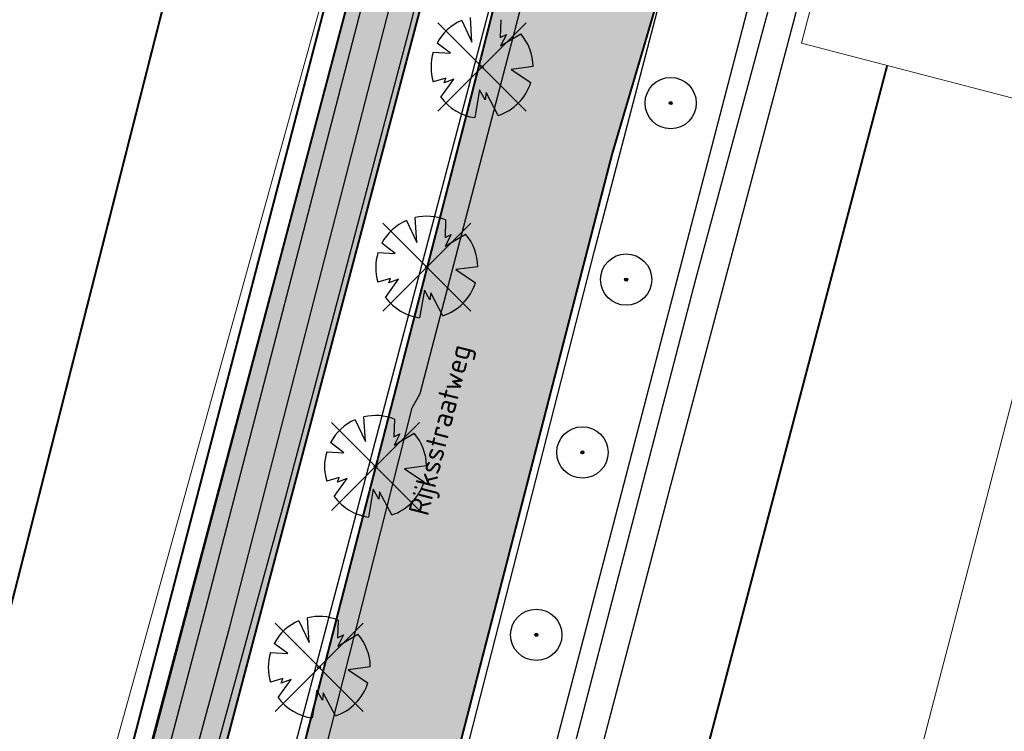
# Model space of a CAD drawing. Header units: metres. Extents: x 102000 to 105000, y 414600 to 420766.
# Tile 107 of 256: x 103271 to 103319, y 418286 to 418321. Entities that reach past the tile are written whole.
import ezdxf

# ---------------------------------------------------------------- set-up
doc = ezdxf.new("R2010")
doc.units = ezdxf.units.M
doc.layers.get('0').update_dxf_attribs({"color": 8})
for name, color, linetype, lineweight in [('00-Ontwerp DKIV', 8, 'Continuous', 0), ('N-WE-GR-GRAS-A', 252, 'Continuous', 18), ('N-WE-GR-OEVERBEPLANTING-A', 252, 'Continuous', 18)]:
    doc.layers.add(name, color=color, linetype=linetype, lineweight=lineweight)
doc.layers.add('N-WE-GW-WATERGANG_SLOOT_INSTEEK-G', color=7, linetype='Continuous', lineweight=5, true_color=0x00ff01)
doc.styles.add('MtXpl_NLCS-ISO', font='NLCS-ISO.ttf')

msp = doc.modelspace()

# ---------------------------------------------------------------- hatches: boundary and pattern name
at = {"ltscale": 0.1}
h = msp.add_hatch(color=256, dxfattribs=at)
edge = h.paths.add_edge_path()
edge.add_arc((103302.688, 418316.999), 0.075, 0, 360)
h = msp.add_hatch(color=256, dxfattribs=at)
edge = h.paths.add_edge_path()
edge.add_arc((103300.518, 418308.398), 0.075, 0, 360)
h = msp.add_hatch(color=256, dxfattribs=at)
edge = h.paths.add_edge_path()
edge.add_arc((103298.389, 418299.979), 0.075, 0, 360)
h = msp.add_hatch(color=256, dxfattribs=at)
edge = h.paths.add_edge_path()
edge.add_arc((103296.137, 418291.09), 0.075, 0, 360)
at = {"layer": '00-Ontwerp DKIV', "transparency": 33554623}
h = msp.add_hatch(color=256, dxfattribs=at)
h.dxf.hatch_style = 1
edge = h.paths.add_edge_path()
edge.add_line((102886.898878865, 416781.553969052), (102904.8372260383, 416850.6371436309))
edge.add_line((102904.8372260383, 416850.6371436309), (102928.1882489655, 416939.1485915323))
edge.add_line((102928.1882489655, 416939.1485915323), (102953.559291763, 417035.8589529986))
edge.add_line((102953.559291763, 417035.8589529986), (102978.8715871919, 417132.5926626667))
edge.add_line((102978.8715871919, 417132.5926626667), (103004.2185386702, 417229.3225914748))
edge.add_line((103004.2185386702, 417229.3225914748), (103029.5324130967, 417326.0664990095))
edge.add_line((103029.5324130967, 417326.0664990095), (103055.6765003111, 417425.9534003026))
edge.add_line((103055.6765003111, 417425.9534003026), (103080.1687211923, 417519.5579864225))
edge.add_line((103080.1687211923, 417519.5579864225), (103105.5634584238, 417616.3363683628))
edge.add_line((103105.5634584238, 417616.3363683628), (103130.8386591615, 417713.0106111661))
edge.add_line((103130.8386591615, 417713.0106111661), (103156.0426636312, 417809.797978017))
edge.add_line((103156.0426636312, 417809.797978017), (103181.4879778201, 417906.511612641))
edge.add_line((103181.4879778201, 417906.511612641), (103206.3788686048, 418001.7165730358))
edge.add_arc((103225.6921204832, 417996.4181123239), 20.02686655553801, 148.2907491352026, 164.6587368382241, ccw=False)
edge.add_arc((103191.64122452, 418017.4582294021), 19.99999999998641, 328.2852425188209, 344.895638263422)
edge.add_line((103210.9502804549, 418012.2466692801), (103219.0200194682, 418043.1025503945))
edge.add_arc((103199.6840406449, 418048.2063847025), 19.9982299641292, 345.2137160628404, 362.3340081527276)
edge.add_arc((103239.6510389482, 418049.8324603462), 20.00183358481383, 165.3297082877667, 182.3256327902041, ccw=False)
edge.add_line((103220.3012811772, 418054.8980522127), (103232.1197067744, 418100.0408471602))
edge.add_line((103232.1197067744, 418100.0408471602), (103242.557587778, 418140.060732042))
edge.add_line((103242.557587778, 418140.060732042), (103250.1617513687, 418168.9670918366))
edge.add_line((103250.1617513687, 418168.9670918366), (103293.8845203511, 418334.4644688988))
edge.add_line((103293.8845203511, 418334.4644688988), (103297.1714545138, 418351.0962431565))
edge.add_arc((103267.4954396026, 418356.9611079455), 30.2499999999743, 348.8207063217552, 407.055072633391)
edge.add_arc((103314.5047993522, 418407.469722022), 38.74999999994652, 204.5182832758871, 227.055072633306, ccw=False)
edge.add_arc((103314.5047993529, 418407.4697220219), 38.75000000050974, 197.2059602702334, 204.518283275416, ccw=False)
edge.add_arc((103314.5047993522, 418407.469722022), 38.74999999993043, 192.7690494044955, 197.2059602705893, ccw=False)
edge.add_arc((103314.5047993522, 418407.4697220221), 38.74999999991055, 184.7464496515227, 192.7690494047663, ccw=False)
edge.add_arc((103314.5047993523, 418407.469722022), 38.75000000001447, 114.5177932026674, 184.7464496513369, ccw=False)
edge.add_arc((103280.4789958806, 418441.3259577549), 17.99999999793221, 4.460114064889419, 5.304683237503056)
edge.add_arc((103280.4789958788, 418441.3259577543), 17.99999999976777, 5.304683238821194, 11.54557780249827)
edge.add_line((103298.1147802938, 418444.9286106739), (103297.8872405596, 418446.0424680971))
edge.add_line((103297.8872405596, 418446.0424680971), (103297.836137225, 418446.2926302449))
edge.add_arc((103314.5047993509, 418407.4697220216), 42.2499999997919, 113.2363245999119, 115.0728297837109)
edge.add_arc((103295.7529792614, 418447.5500381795), 2.000000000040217, 194.9859521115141, 295.07282978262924, ccw=False)
edge.add_line((103293.8210007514, 418447.0328737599), (103291.8958729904, 418454.2246010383))
edge.add_line((103291.8958729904, 418454.2246010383), (103288.5149105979, 418453.3195633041))
edge.add_line((103288.5149105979, 418453.3195633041), (103290.9641595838, 418444.1698688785))
edge.add_arc((103289.0321810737, 418443.652704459), 2.000000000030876, -54.85466768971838, 14.985952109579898, ccw=False)
edge.add_arc((103314.5047993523, 418407.4697220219), 42.25000000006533, 125.1453323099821, 186.053168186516)
edge.add_arc((103314.5047993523, 418407.469722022), 42.24999999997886, 186.0531681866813, 192.9535207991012)
edge.add_arc((103314.5047993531, 418407.4697220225), 42.2500000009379, 192.9535207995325, 197.0227153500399)
edge.add_arc((103314.5047993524, 418407.469722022), 42.25000000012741, 197.0227153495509, 203.2367970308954)
edge.add_arc((103314.5047993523, 418407.469722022), 42.24999999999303, 203.2367970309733, 227.0550726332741)
edge.add_arc((103267.4954396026, 418356.9611079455), 26.75000000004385, -11.179293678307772, 47.055072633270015, ccw=False)
edge.add_line((103293.7378660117, 418351.7748225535), (103290.450931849, 418335.1430482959))
edge.add_line((103290.450931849, 418335.1430482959), (103246.7772206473, 418169.8493640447))
edge.add_line((103246.7772206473, 418169.8493640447), (103239.1728758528, 418140.9516445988))
edge.add_line((103239.1728758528, 418140.9516445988), (103239.1708841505, 418140.944043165))
edge.add_line((103239.1708841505, 418140.944043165), (103228.733003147, 418100.9241582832))
edge.add_line((103228.733003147, 418100.9241582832), (103216.9152725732, 418055.7840207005))
edge.add_arc((103236.2650929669, 418050.7188155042), 20.00179624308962, 165.330825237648, 182.3256407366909)
edge.add_arc((103196.2981320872, 418049.092738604), 19.99822996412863, -14.786283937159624, 2.3340081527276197, ccw=False)
edge.add_line((103215.6341109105, 418043.988904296), (103207.6017382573, 418013.2756404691))
edge.add_arc((103188.2547896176, 418018.3447210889), 19.99999999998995, 328.2852425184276, 345.3180014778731, ccw=False)
edge.add_arc((103222.2818191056, 417997.3170901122), 20.00000000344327, 148.2852424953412, 164.676265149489)
edge.add_line((103202.9928585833, 418002.6025420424), (103178.1024791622, 417907.3995350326))
edge.add_line((103178.1024791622, 417907.3995350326), (103152.6567316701, 417810.6842534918))
edge.add_line((103152.6567316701, 417810.6842534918), (103127.4516154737, 417713.8926174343))
edge.add_line((103127.4516154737, 417713.8926174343), (103102.1772761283, 417617.2216759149))
edge.add_line((103102.1772761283, 417617.2216759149), (103076.7833304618, 417520.4463160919))
edge.add_line((103076.7833304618, 417520.4463160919), (103052.2904913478, 417426.8393705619))
edge.add_line((103052.2904913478, 417426.8393705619), (103026.1464710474, 417326.952724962))
edge.add_line((103026.1464710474, 417326.952724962), (103000.8325316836, 417230.2085692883))
edge.add_line((103000.8325316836, 417230.2085692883), (102975.4858952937, 417133.4798438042))
edge.add_line((102975.4858952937, 417133.4798438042), (102950.1732941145, 417036.7449665))
edge.add_line((102950.1732941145, 417036.7449665), (102924.8035167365, 416940.0394313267))
edge.add_line((102924.8035167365, 416940.0394313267), (102901.6207644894, 416852.182720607))
edge.add_line((102901.6207644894, 416852.182720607), (102877.3339932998, 416758.8099498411))
edge.add_arc((102909.7442984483, 416750.3351566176), 33.50000000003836, 165.3461414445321, 192.0759099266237)
edge.add_line((102876.9856104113, 416743.3267075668), (102877.0845079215, 416742.8644437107))
edge.add_arc((102848.3638739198, 416736.6536477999), 29.38449937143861, -11.76076000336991, 12.202239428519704, ccw=False)
edge.add_line((102877.1315107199, 416730.664334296), (102880.9103880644, 416746.9647080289))
edge.add_arc((102880.4242582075, 416747.0816599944), 0.4999999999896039, 186.3319189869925, 346.472977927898, ccw=False)
edge.add_arc((102909.7442984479, 416750.3351566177), 29.9999999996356, 165.3461414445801, 186.3319189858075, ccw=False)
edge.add_line((102880.7201445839, 416757.9245236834), (102883.4836632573, 416768.4930981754))
edge.add_arc((102888.3210222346, 416767.2282036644), 4.999999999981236, 75.31744895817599, 165.3461414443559, ccw=False)
edge.add_line((102889.5883390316, 416772.0649286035), (102894.4847942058, 416770.7819613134))
edge.add_arc((102892.4570873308, 416763.043201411), 7.999999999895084, 29.131664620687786, 75.31744895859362, ccw=False)
edge.add_line((102899.4451138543, 416766.937746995), (102899.7500679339, 416766.3905644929))
edge.add_line((102899.7500679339, 416766.3905644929), (102902.796542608, 416768.1137832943))
edge.add_line((102902.796542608, 416768.1137832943), (102902.3985883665, 416768.8278370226))
edge.add_arc((102892.7900518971, 416763.4728368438), 10.99999999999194, 29.13166462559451, 75.31744895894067)
edge.add_line((102895.5781488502, 416774.1136317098), (102890.4689210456, 416775.4523496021))
edge.add_arc((102891.7362378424, 416780.2890745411), 4.999999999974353, 165.346141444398, 255.31744895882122, ccw=False)
h = msp.add_hatch(color=256, dxfattribs=at)
h.dxf.hatch_style = 1
edge = h.paths.add_edge_path()
edge.add_line((102915.4730269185, 416843.9896487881), (102939.7393068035, 416935.8894415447))
edge.add_line((102939.7393068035, 416935.8894415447), (102960.311714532, 417014.3081803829))
edge.add_line((102960.311714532, 417014.3081803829), (102960.4356023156, 417014.7804208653))
edge.add_line((102960.4356023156, 417014.7804208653), (102963.6107830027, 417026.3213667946))
edge.add_line((102963.6107830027, 417026.3213667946), (102965.3018439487, 417032.7872752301))
edge.add_line((102965.3018439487, 417032.7872752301), (102990.4259353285, 417129.3460566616))
edge.add_line((102990.4259353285, 417129.3460566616), (103015.7739670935, 417226.0801110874))
edge.add_line((103015.7739670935, 417226.0801110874), (103041.087618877, 417322.8231678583))
edge.add_line((103041.087618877, 417322.8231678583), (103066.4083603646, 417419.5643692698))
edge.add_line((103066.4083603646, 417419.5643692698), (103077.9071431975, 417463.5097224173))
edge.add_line((103077.9071431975, 417463.5097224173), (103078.2463102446, 417464.802275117))
edge.add_line((103078.2463102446, 417464.802275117), (103082.3797755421, 417480.5662495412))
edge.add_line((103082.3797755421, 417480.5662495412), (103083.4146462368, 417484.5581802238))
edge.add_line((103083.4146462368, 417484.5581802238), (103091.2516300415, 417514.5096378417))
edge.add_arc((103097.056216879, 417512.9908318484), 6.000000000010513, 165.2629712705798, 165.3369363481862, ccw=False)
edge.add_line((103091.2535955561, 417514.5171299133), (103097.6461045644, 417538.8838449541))
edge.add_arc((103103.4497881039, 417537.3615909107), 5.999999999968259, 165.2970099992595, 165.302898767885, ccw=False)
edge.add_line((103097.6462610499, 417538.8844414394), (103117.1194880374, 417613.0961865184))
edge.add_line((103117.1194880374, 417613.0961865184), (103142.3976419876, 417709.7817475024))
edge.add_line((103142.3976419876, 417709.7817475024), (103167.5978348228, 417806.5544770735))
edge.add_line((103167.5978348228, 417806.5544770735), (103193.0416634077, 417903.2624651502))
edge.add_line((103193.0416634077, 417903.2624651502), (103194.9182455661, 417910.4401889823))
edge.add_line((103194.9182455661, 417910.4401889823), (103199.374862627, 417927.4862673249))
edge.add_line((103199.374862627, 417927.4862673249), (103218.3362068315, 418000.0113585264))
edge.add_line((103218.3362068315, 418000.0113585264), (103243.6775236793, 418096.8075097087))
edge.add_line((103243.6775236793, 418096.8075097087), (103259.4032006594, 418157.1013358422))
edge.add_line((103259.4032006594, 418157.1013358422), (103260.9260059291, 418159.6523993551))
edge.add_arc((103281.6934232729, 418145.377258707), 25.20050125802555, 138.8322165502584, 145.4960836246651, ccw=False)
edge.add_line((103262.7228598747, 418161.9658990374), (103268.708549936, 418185.1640421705))
edge.add_line((103268.708549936, 418185.1640421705), (103268.7002752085, 418185.1662134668))
edge.add_arc((103273.4027320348, 418188.4667740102), 5.745154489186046, 160.7667093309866, 215.0642502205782, ccw=False)
edge.add_line((103267.9782426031, 418190.3593158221), (103270.3883605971, 418199.7068684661))
edge.add_line((103270.3883605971, 418199.7068684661), (103281.4526083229, 418242.6191401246))
edge.add_line((103281.4526083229, 418242.6191401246), (103281.3073586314, 418242.6565904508))
edge.add_line((103281.3073586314, 418242.6565904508), (103281.5570274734, 418243.6249217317))
edge.add_arc((103296.2272463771, 418239.8424387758), 15.14999999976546, 75.54208316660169, 165.5420831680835, ccw=False)
edge.add_line((103300.0097293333, 418254.5126576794), (103306.8948985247, 418252.7374261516))
edge.add_line((103306.8948985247, 418252.7374261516), (103309.2949044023, 418262.1358556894))
edge.add_line((103309.2949044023, 418262.1358556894), (103302.4315171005, 418263.905471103))
edge.add_arc((103306.214000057, 418278.5756900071), 15.15000000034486, 165.5420831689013, 255.54208316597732, ccw=False)
edge.add_line((103291.5437811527, 418282.3581729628), (103299.8293487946, 418314.4956322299))
edge.add_line((103299.8293487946, 418314.4956322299), (103303.6879277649, 418327.5717761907))
edge.add_line((103303.6879277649, 418327.5717761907), (103317.3076212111, 418369.3732829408))
edge.add_arc((103334.4221133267, 418363.7970692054), 17.99999999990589, 114.5157925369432, 161.9534455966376, ccw=False)
edge.add_arc((103314.5047993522, 418407.469722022), 30.00000000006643, 294.5157925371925, 341.6126726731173)
edge.add_arc((103360.0541979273, 418392.328642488), 17.99999999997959, 105.06183914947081, 161.6126726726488, ccw=False)
edge.add_line((103355.3766924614, 418409.7102690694), (103381.4229634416, 418416.7194850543))
edge.add_arc((103433.3952463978, 418223.5903008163), 200.0000000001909, 102.59566250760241, 105.06183914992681, ccw=False)
edge.add_line((103389.781374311, 418418.7769554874), (103391.4361496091, 418419.1467100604))
edge.add_line((103391.4361496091, 418419.1467100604), (103390.2500535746, 418423.5840753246))
edge.add_line((103390.2500535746, 418423.5840753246), (103390.1255458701, 418423.5539371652))
edge.add_line((103390.1255458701, 418423.5539371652), (103387.7023082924, 418422.9392229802))
edge.add_line((103387.7023082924, 418422.9392229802), (103385.2839705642, 418422.3054866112))
edge.add_line((103385.2839705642, 418422.3054866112), (103381.5510965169, 418421.3058653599))
edge.add_line((103381.5510965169, 418421.3058653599), (103380.4545117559, 418421.0107674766))
edge.add_line((103380.4545117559, 418421.0107674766), (103375.62628215, 418419.7114604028))
edge.add_line((103375.62628215, 418419.7114604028), (103370.798052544, 418418.4121533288))
edge.add_line((103370.798052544, 418418.4121533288), (103365.9698229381, 418417.112846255))
edge.add_line((103365.9698229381, 418417.112846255), (103361.1415933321, 418415.8135391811))
edge.add_line((103361.1415933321, 418415.8135391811), (103356.3133637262, 418414.5142321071))
edge.add_line((103356.3133637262, 418414.5142321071), (103354.8849404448, 418414.1298343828))
edge.add_line((103354.8849404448, 418414.1298343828), (103353.9019217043, 418413.8652978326))
edge.add_line((103353.9019217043, 418413.8652978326), (103351.2672686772, 418413.1562960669))
edge.add_arc((103356.6451006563, 418393.172253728), 20.69499999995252, 105.0618391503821, 124.6375654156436)
edge.add_arc((103314.5047993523, 418407.469722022), 30.50000000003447, 5.134617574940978, 24.81514848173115)
edge.add_arc((103343.8759005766, 418440.8964336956), 20.69499999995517, 265.323461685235, 284.9851210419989)
edge.add_line((103349.2269694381, 418420.9052084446), (103388.1791667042, 418431.3315773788))
edge.add_line((103388.1791667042, 418431.3315773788), (103387.998405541, 418432.0078323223))
edge.add_line((103387.998405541, 418432.0078323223), (103387.0106692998, 418435.7031034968))
edge.add_line((103387.0106692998, 418435.7031034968), (103375.1512072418, 418432.5284865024))
edge.add_line((103375.1512072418, 418432.5284865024), (103360.1861660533, 418428.5225481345))
edge.add_line((103360.1861660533, 418428.5225481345), (103350.9456060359, 418426.0489756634))
edge.add_arc((103346.2911262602, 418443.4367822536), 17.99999999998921, 228.5309681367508, 284.98595210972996, ccw=False)
edge.add_arc((103314.5047993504, 418407.4697220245), 29.99999999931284, 48.53096813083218, 49.3188477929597)
edge.add_line((103334.0602686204, 418430.2201862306), (103334.0602341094, 418430.2202158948))
edge.add_arc((103314.504799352, 418407.469722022), 30.00000000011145, 49.31893471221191, 74.12155009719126)
edge.add_arc((103327.6374778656, 418453.6382476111), 17.99999999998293, 202.3981603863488, 254.1215500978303, ccw=False)
edge.add_arc((103295.0518336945, 418492.5840102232), 48.49999999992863, 284.98595210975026, 289.1919478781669, ccw=False)
edge.add_line((103307.5930708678, 418445.7335313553), (103305.9327877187, 418445.2890960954))
edge.add_line((103305.9327877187, 418445.2890960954), (103308.0671914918, 418437.3205543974))
edge.add_line((103308.0671914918, 418437.3205543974), (103308.2063312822, 418436.8010925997))
edge.add_arc((103314.504799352, 418407.469722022), 29.9999999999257, 102.1193597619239, 107.8513278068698)
edge.add_line((103305.3083552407, 418436.0253767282), (103305.1693448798, 418436.5443553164))
edge.add_line((103305.1693448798, 418436.5443553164), (103303.042261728, 418444.4855663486))
edge.add_arc((103314.504799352, 418407.469722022), 38.74999999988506, 107.2059602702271, 114.5177932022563)
edge.add_arc((103280.4789958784, 418441.3259577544), 18.00000000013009, -44.85687678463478, 4.46011406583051, ccw=False)
edge.add_arc((103314.5047993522, 418407.4697220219), 29.99999999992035, 135.1431232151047, 164.1211196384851)
edge.add_arc((103268.3363724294, 418420.6027473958), 17.99999999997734, 294.80412878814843, 344.1211196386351, ccw=False)
edge.add_arc((103314.5047993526, 418407.4697220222), 38.75000000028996, 184.7464496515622, 192.7690494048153)
edge.add_line((103276.7131298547, 418398.9051311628), (103284.6539669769, 418401.0321141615))
edge.add_line((103284.6539669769, 418401.0321141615), (103285.1734287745, 418401.1712539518))
edge.add_arc((103314.5047993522, 418407.469722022), 29.99999999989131, 192.119359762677, 197.8513278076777)
edge.add_line((103285.9491446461, 418398.2732779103), (103285.4301660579, 418398.1342675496))
edge.add_line((103285.4301660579, 418398.1342675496), (103277.4889550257, 418396.0071843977))
edge.add_arc((103314.5047993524, 418407.4697220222), 38.75000000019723, 197.2059602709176, 204.5182832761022)
edge.add_arc((103280.6488546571, 418373.4436289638), 18.00000000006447, 45.14361328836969, 94.46060413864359, ccw=False)
edge.add_arc((103314.5047993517, 418407.469722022), 29.99999999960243, 225.1436132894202, 232.7333586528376)
edge.add_arc((103285.4395917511, 418369.2700661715), 18.0000000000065, -11.179293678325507, 52.73335865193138, ccw=False)
edge.add_line((103303.0980469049, 418365.7802292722), (103293.9949880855, 418321.3856626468))
edge.add_line((103293.9949880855, 418321.3856626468), (103292.7105368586, 418316.3223872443))
edge.add_line((103292.7105368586, 418316.3223872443), (103263.1258759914, 418201.579384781))
edge.add_line((103263.1258759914, 418201.579384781), (103252.1433331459, 418158.9840024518))
edge.add_line((103252.1433331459, 418158.9840024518), (103236.4203016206, 418098.700319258))
edge.add_line((103236.4203016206, 418098.700319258), (103218.9321245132, 418031.9007910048))
edge.add_line((103218.9321245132, 418031.9007910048), (103215.8259673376, 418020.0362134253))
edge.add_line((103215.8259673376, 418020.0362134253), (103211.0813130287, 418001.9130741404))
edge.add_line((103211.0813130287, 418001.9130741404), (103185.7870234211, 417905.1651559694))
edge.add_line((103185.7870234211, 417905.1651559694), (103185.3279327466, 417903.4202245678))
edge.add_line((103185.3279327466, 417903.4202245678), (103181.7657652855, 417889.8809866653))
edge.add_line((103181.7657652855, 417889.8809866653), (103160.3422663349, 417808.4536388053))
edge.add_line((103160.3422663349, 417808.4536388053), (103135.1396912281, 417711.6717609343))
edge.add_line((103135.1396912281, 417711.6717609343), (103109.8633830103, 417614.9932737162))
edge.add_line((103109.8633830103, 417614.9932737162), (103084.4676280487, 417518.2110061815))
edge.add_line((103084.4676280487, 417518.2110061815), (103061.2836892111, 417429.6064198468))
edge.add_line((103061.2836892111, 417429.6064198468), (103058.9746999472, 417420.7830839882))
edge.add_line((103058.9746999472, 417420.7830839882), (103033.8320287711, 417324.7222234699))
edge.add_line((103033.8320287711, 417324.7222234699), (103008.5182378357, 417227.978634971))
edge.add_line((103008.5182378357, 417227.978634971), (102983.1708812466, 417131.247159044))
edge.add_line((102983.1708812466, 417131.247159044), (102957.858978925, 417034.5149506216))
edge.add_line((102957.858978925, 417034.5149506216), (102932.4863091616, 416937.798383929))
edge.add_line((102932.4863091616, 416937.798383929), (102909.899229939, 416852.2562286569))
edge.add_line((102909.899229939, 416852.2562286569), (102908.2185107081, 416845.89098134))
edge.add_line((102908.2185107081, 416845.89098134), (102907.1957803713, 416842.0163484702))
edge.add_arc((103006.7857043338, 416815.732379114), 102.9999999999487, 165.2155017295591, 197.4258415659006)
edge.add_arc((102894.201272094, 416780.3947841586), 15.00000000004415, -55.01635506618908, 17.42584156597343, ccw=False)
edge.add_line((102902.8014108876, 416768.1050480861), (102899.7549362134, 416766.3818292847))
edge.add_line((102899.7549362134, 416766.3818292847), (102891.7131759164, 416762.235690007))
edge.add_arc((102900.8782716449, 416744.4592724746), 19.99999999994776, 117.274549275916, 166.4729779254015)
edge.add_line((102881.4330773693, 416749.1373510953), (102880.9096269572, 416746.9642504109))
edge.add_line((102880.9096269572, 416746.9642504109), (102875.523291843, 416723.6898541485))
edge.add_line((102875.523291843, 416723.6898541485), (102882.440089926, 416722.0949359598))
edge.add_arc((100763.6003904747, 417222.2756049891), 2177.076565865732, 346.7177185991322, 347.3129618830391)
edge.add_arc((102907.0377254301, 416739.7595010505), 20.00000000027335, 117.2712452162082, 167.3656618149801, ccw=False)
edge.add_line((102897.8736548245, 416757.5364470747), (102903.1645506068, 416760.2639201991))
edge.add_line((102903.1645506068, 416760.2639201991), (102906.4042517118, 416761.6404306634))
edge.add_arc((102910.6817078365, 416747.2632484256), 14.99999999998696, 35.467908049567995, 106.56863645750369, ccw=False)
edge.add_arc((103006.7857043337, 416815.7323791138), 102.9999999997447, 215.4679080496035, 221.1805622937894)
edge.add_line((102929.2639566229, 416747.9136602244), (102949.4128328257, 416724.8825966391))
edge.add_line((102949.4128328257, 416724.8825966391), (102951.9387284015, 416733.5423231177))
edge.add_line((102951.9387284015, 416733.5423231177), (102937.8410306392, 416749.5300893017))
edge.add_arc((103015.0597670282, 416817.693618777), 103.0000000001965, 165.2085629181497, 221.435907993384, ccw=False)
edge = h.paths.add_edge_path(flags=16)
edge.add_arc((103314.5047993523, 418407.469722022), 24.5, 0, 180)
edge.add_arc((103314.5047993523, 418407.469722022), 24.5, 180, 360)
edge = h.paths.add_edge_path(flags=16)
edge.add_arc((103314.5047993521, 418407.4697220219), 29.99999999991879, 263.8986836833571, 269.7468481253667)
edge.add_line((103314.3722497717, 418377.4700148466), (103314.230523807, 418376.9264231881))
edge.add_line((103314.230523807, 418376.9264231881), (103311.8343337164, 418367.7358070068))
edge.add_line((103311.8343337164, 418367.7358070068), (103309.2774526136, 418357.928858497))
edge.add_arc((103307.8259741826, 418358.3072899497), 1.500000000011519, 165.387075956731, 345.3870759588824, ccw=False)
edge.add_line((103306.3744957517, 418358.6857214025), (103308.9313768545, 418368.4926699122))
edge.add_line((103308.9313768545, 418368.4926699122), (103311.180529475, 418377.1193220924))
edge.add_line((103311.180529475, 418377.1193220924), (103311.3161918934, 418377.6396569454))
at = {"layer": 'N-WE-GR-GRAS-A'}
h = msp.add_hatch(dxfattribs=at)
h.set_pattern_fill('AGR-GRAS_01-SO', color=256, scale=0.1, pattern_type=2)
h.set_pattern_definition([(0, (0, 0), (2.5, 2.5), [0.3, -2]), (45, (1, 0.5), (-0.2828427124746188, 4.666904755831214), [0.3, -2]), (29.99999999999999, (0.1999999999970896, 0.2999999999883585), (0.5686533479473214, 3.215063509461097), [0.3, -2]), (15, (0.8000000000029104, 1.200000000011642), (0.9640675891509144, 1.811235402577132), [0.3, -2]), (135, (0.3999999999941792, 5), (-0.07071067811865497, -1.626345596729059), [0.3, -2]), (150, (3, 1), (0.5392304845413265, -1.466025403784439), [0.3, -2]), (165, (0.6000000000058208, 0.09999999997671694), (0.358630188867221, -1.752536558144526), [0.3, -2]), (85, (1, 1), (-2.18169349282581, 2.600041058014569), [0.3, -2]), (99.99999999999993, (0, 0), (-2.780294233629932, 1.946782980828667), [0.2999999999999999, -2])])
edge = h.paths.add_edge_path()
edge.add_line((103302.9792212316, 418224.7088515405), (103306.3740749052, 418237.5586211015))
edge.add_line((103306.3740749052, 418237.5586211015), (103307.4889150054, 418238.8964122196))
edge.add_line((103307.4889150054, 418238.8964122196), (103410.9876477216, 418263.7308494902))
edge.add_line((103410.9876477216, 418263.7308494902), (103429.5277936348, 418334.8370096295))
edge.add_line((103429.5277936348, 418334.8370096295), (103433.7792317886, 418336.8738260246))
edge.add_line((103433.7792317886, 418336.8738260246), (103445.0121244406, 418379.9548178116))
edge.add_arc((103413.7306458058, 418364.7693407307), 34.77254117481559, -17.714918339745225, 25.894081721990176, ccw=False)
edge.add_line((103446.8543525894, 418354.1887136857), (103420.6035243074, 418264.6720182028))
edge.add_arc((103419.3191429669, 418265.0486638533), 1.338468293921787, 281.29583703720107, 343.65619113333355, ccw=False)
edge.add_line((103419.5813153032, 418263.7361231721), (103367.3292892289, 418251.1982917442))
edge.add_arc((103419.9139307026, 418032.049224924), 225.3696031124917, 103.492980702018, 121.2556462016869)
at = {"layer": 'N-WE-GR-OEVERBEPLANTING-A'}
h = msp.add_hatch(dxfattribs=at)
h.set_pattern_fill('AGR-BEPLANTING_SOORT_01-SO', color=256, scale=0.1, pattern_type=2)
h.set_pattern_definition([(59.99999999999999, (104972.4852987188, 420070.8931537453), (-0.2886752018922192, 0.4999998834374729), [0.144338, -0.4330130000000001]), (120, (104972.4852987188, 420070.8931537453), (-0.5773502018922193, -1.165625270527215e-07), [0.1443379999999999, -0.4330129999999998]), (270, (104972.4852987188, 420070.8931537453), (0.288675, -0.5000000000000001), [0.125, -0.875])])
edge = h.paths.add_edge_path()
edge.add_arc((103413.7306458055, 418364.7693407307), 38.37254117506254, -17.649014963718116, 38.861512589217, ccw=False)
edge.add_line((103450.2970547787, 418353.1353538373), (103424.0580497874, 418263.6589763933))
edge.add_arc((103419.3191429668, 418265.0486638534), 4.938468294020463, 282.3491889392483, 343.6561911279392, ccw=False)
edge.add_line((103420.3753287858, 418260.2244602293), (103368.1692636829, 418247.6976570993))
edge.add_arc((103419.9139307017, 418032.049224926), 221.7696031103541, 103.4929807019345, 122.2801703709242)
edge.add_arc((103300.4072364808, 418221.2350546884), 2.000654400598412, 165.2759031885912, 302.28017037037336, ccw=False)
edge.add_line((103298.472281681, 418221.7435504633), (103303.1422873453, 418239.4198636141))
edge.add_line((103303.1422873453, 418239.4198636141), (103306.3740749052, 418237.5586211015))
edge.add_line((103306.3740749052, 418237.5586211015), (103302.9792212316, 418224.7088515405))
edge.add_arc((103419.9139307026, 418032.049224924), 225.3696031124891, 103.49298070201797, 121.25564620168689, ccw=False)
edge.add_line((103367.3292892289, 418251.1982917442), (103419.5813153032, 418263.7361231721))
edge.add_arc((103419.3191429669, 418265.0486638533), 1.338468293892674, 281.2958370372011, 343.6561911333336)
edge.add_line((103420.6035243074, 418264.6720182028), (103446.8543525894, 418354.1887136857))
edge.add_arc((103413.7306458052, 418364.7693407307), 34.77254117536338, 342.2850816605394, 385.8940817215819)
edge.add_line((103445.0121244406, 418379.9548178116), (103443.6099927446, 418388.8458135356))

# ---------------------------------------------------------------- linework, layer by layer
for p, q in [((103307.056, 418386.511), (103289.938, 418320.61)), ((103303.658, 418358.811), (103277.757, 418260.555)), ((103298.979, 418309.798), (103308.46, 418346.108)), ((103280.041, 418292.384), (103293.096, 418342.786)), ((103312.916, 418336.99), (103302.672, 418298.362)), ((103303.93, 418308.49), (103311.174, 418335.34)), ((103290.477, 418302.851), (103298.786, 418334.665)), ((103281.196, 418291.476), (103291.43, 418331.102)), ((103307.799, 418326.846), (103299.697, 418295.716)), ((103293.0048662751, 418319.9674414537), (103292.9269993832, 418321.1733368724)), ((103294.4145226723, 418321.0642575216), (103294.3855446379, 418320.1996440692)), ((103289.938, 418320.61), (103283.899, 418297.748)), ((103291.3470437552, 418320.9037667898), (103295.639936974, 418316.610873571)), ((103295.639936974, 418320.9037667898), (103291.3470437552, 418316.610873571)), ((103292.5042530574, 418321.0324738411), (103293.0048662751, 418319.9674414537)), ((103294.3855446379, 418320.1996440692), (103294.6823259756, 418320.3479957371)), ((103294.398448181, 418319.7868394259), (103295.3814067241, 418320.3757682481)), ((103294.6823259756, 418320.3479957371), (103294.398448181, 418319.7868394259)), ((103291.9596798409, 418319.4256353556), (103291.3040782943, 418319.9241061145)), ((103291.1177634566, 418319.4745814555), (103291.9596798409, 418319.4256353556)), ((103295.9837543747, 418318.783402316), (103294.9066163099, 418318.6435578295)), ((103291.7274161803, 418318.2130217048), (103291.1162327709, 418318.0362294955)), ((103291.6435431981, 418317.9937192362), (103291.7274161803, 418318.2130217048)), ((103294.9066163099, 418318.6435578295), (103295.8672657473, 418318.000182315)), ((103291.4891944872, 418317.286272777), (103292.1209740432, 418318.1678711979)), ((103292.1209740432, 418318.1678711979), (103291.6435431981, 418317.9937192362)), ((103293.3790688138, 418317.6447278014), (103293.1486813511, 418316.2908330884)), ((103293.6500430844, 418317.1616598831), (103293.3790688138, 418317.6447278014)), ((103293.6952054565, 418317.5164138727), (103293.6500430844, 418317.1616598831)), ((103294.2869769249, 418316.3950048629), (103293.6952054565, 418317.5164138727)), ((103288.6525533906, 418311.1494466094), (103292.9454466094, 418306.8565533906)), ((103292.9454466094, 418311.1494466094), (103288.6525533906, 418306.8565533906)), ((103289.8097626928, 418311.2781536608), (103290.3103759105, 418310.2131212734)), ((103290.3103759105, 418310.2131212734), (103290.2325090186, 418311.419016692)), ((103291.7200323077, 418311.3099373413), (103291.6910542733, 418310.4453238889)), ((103291.6910542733, 418310.4453238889), (103291.987835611, 418310.5936755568)), ((103291.7039578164, 418310.0325192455), (103292.6869163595, 418310.6214480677)), ((103291.987835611, 418310.5936755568), (103291.7039578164, 418310.0325192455)), ((103289.2651894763, 418309.6713151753), (103288.6095879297, 418310.1697859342)), ((103288.423273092, 418309.7202612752), (103289.2651894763, 418309.6713151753)), ((103292.129, 418283.015), (103298.979, 418309.798)), ((103293.2892640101, 418309.0290821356), (103292.2121259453, 418308.8892376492)), ((103292.2121259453, 418308.8892376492), (103293.1727753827, 418308.2458621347)), ((103287.289, 418244.372), (103303.93, 418308.49)), ((103289.0329258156, 418308.4587015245), (103288.4217424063, 418308.2819093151)), ((103288.7947041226, 418307.5319525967), (103289.4264836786, 418308.4135510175)), ((103288.9490528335, 418308.2393990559), (103289.0329258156, 418308.4587015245)), ((103289.4264836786, 418308.4135510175), (103288.9490528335, 418308.2393990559)), ((103290.6845784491, 418307.890407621), (103290.4541909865, 418306.5365129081)), ((103290.9555527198, 418307.4073397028), (103290.6845784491, 418307.890407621)), ((103291.0007150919, 418307.7620936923), (103290.9555527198, 418307.4073397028)), ((103291.5924865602, 418306.6406846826), (103291.0007150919, 418307.7620936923)), ((103290.085, 418302.157), (103290.477, 418302.851)), ((103285.52, 418284.148), (103290.085, 418302.157)), ((103286.1545533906, 418301.4414466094), (103290.4474466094, 418297.1485533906)), ((103290.4474466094, 418301.4414466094), (103286.1545533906, 418297.1485533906)), ((103287.3117626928, 418301.5701536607), (103287.8123759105, 418300.5051212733)), ((103287.8123759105, 418300.5051212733), (103287.7345090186, 418301.711016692)), ((103289.2220323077, 418301.6019373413), (103289.1930542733, 418300.7373238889)), ((103289.2059578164, 418300.3245192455), (103290.1889163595, 418300.9134480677)), ((103286.7671894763, 418299.9633151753), (103286.1115879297, 418300.4617859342)), ((103289.1930542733, 418300.7373238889), (103289.489835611, 418300.8856755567)), ((103289.489835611, 418300.8856755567), (103289.2059578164, 418300.3245192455)), ((103285.925273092, 418300.0122612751), (103286.7671894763, 418299.9633151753)), ((103290.7912640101, 418299.3210821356), (103289.7141259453, 418299.1812376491)), ((103289.7141259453, 418299.1812376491), (103290.6747753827, 418298.5378621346)), ((103286.5349258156, 418298.7507015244), (103285.9237424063, 418298.5739093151)), ((103286.2967041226, 418297.8239525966), (103286.9284836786, 418298.7055510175)), ((103286.4510528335, 418298.5313990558), (103286.5349258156, 418298.7507015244)), ((103286.9284836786, 418298.7055510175), (103286.4510528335, 418298.5313990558)), ((103302.672, 418298.362), (103283.946, 418226.728)), ((103288.1865784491, 418298.182407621), (103287.9561909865, 418296.828512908)), ((103288.4575527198, 418297.6993397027), (103288.1865784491, 418298.182407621)), ((103288.5027150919, 418298.0540936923), (103288.4575527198, 418297.6993397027)), ((103289.0944865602, 418296.9326846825), (103288.5027150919, 418298.0540936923)), ((103283.899, 418297.748), (103278.012, 418276.209)), ((103299.697, 418295.716), (103292.59, 418268.7)), ((103276.094, 418277.472), (103280.041, 418292.384)), ((103285.0693759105, 418290.7151212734), (103284.9915090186, 418291.921016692)), ((103286.4790323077, 418291.8119373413), (103286.4500542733, 418290.9473238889)), ((103273.475, 418262.842), (103281.196, 418291.476)), ((103283.4115533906, 418291.6514466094), (103287.7044466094, 418287.3585533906)), ((103287.7044466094, 418291.6514466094), (103283.4115533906, 418287.3585533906)), ((103284.5687626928, 418291.7801536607), (103285.0693759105, 418290.7151212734)), ((103286.4500542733, 418290.9473238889), (103286.746835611, 418291.0956755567)), ((103286.4629578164, 418290.5345192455), (103287.4459163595, 418291.1234480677)), ((103286.746835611, 418291.0956755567), (103286.4629578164, 418290.5345192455)), ((103284.0241894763, 418290.1733151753), (103283.3685879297, 418290.6717859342)), ((103283.182273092, 418290.2222612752), (103284.0241894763, 418290.1733151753)), ((103288.0482640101, 418289.5310821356), (103286.9711259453, 418289.3912376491)), ((103286.9711259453, 418289.3912376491), (103287.9317753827, 418288.7478621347)), ((103283.7919258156, 418288.9607015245), (103283.1807424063, 418288.7839093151)), ((103283.5537041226, 418288.0339525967), (103284.1854836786, 418288.9155510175)), ((103283.7080528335, 418288.7413990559), (103283.7919258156, 418288.9607015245)), ((103284.1854836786, 418288.9155510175), (103283.7080528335, 418288.7413990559)), ((103285.4435784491, 418288.392407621), (103285.2131909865, 418287.038512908)), ((103285.7145527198, 418287.9093397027), (103285.4435784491, 418288.392407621)), ((103285.7597150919, 418288.2640936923), (103285.7145527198, 418287.9093397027)), ((103286.3514865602, 418287.1426846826), (103285.7597150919, 418288.2640936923))]:
    msp.add_line(p, q)
for centre, radius in [((103302.688, 418316.999), 1.25), ((103302.688, 418316.999), 0.02249999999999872), ((103300.518, 418308.398), 1.25), ((103300.518, 418308.398), 0.02249999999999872), ((103298.389, 418299.979), 1.25), ((103298.389, 418299.979), 0.02249999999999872), ((103296.137, 418291.09), 1.25), ((103296.137, 418291.09), 0.02249999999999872)]:
    msp.add_circle(centre, radius)
at = {"ltscale": 0.1}
for centre in [(103302.688, 418316.999), (103300.518, 418308.398), (103298.389, 418299.979), (103296.137, 418291.09)]:
    msp.add_circle(centre, 0.075, dxfattribs=at)
for centre, major_axis, ratio, start_param, end_param in [((103293.4934903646, 418318.7573201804), (-1.754268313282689, 1.754268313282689), 0.9999999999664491, -0.3752560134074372, 0.2957611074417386), ((103293.4972742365, 418318.7529448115), (1.758338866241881, 1.758338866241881), 0.9999999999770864, 5.510035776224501, 6.208811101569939), ((103293.4945190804, 418318.7528753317), (-1.756392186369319, 1.756392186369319), 0.9999999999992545, 0.4905944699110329, 1.07807346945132), ((103293.4934903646, 418318.7573201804), (0.04419417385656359, 0.04419417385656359), 0.9999999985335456, 5.49778714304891, 11.7809724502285), ((103293.4972742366, 418318.7529448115), (1.75833886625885, 1.75833886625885), 0.999999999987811, 4.250161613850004, 5.190242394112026), ((103293.4972742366, 418318.7529448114), (1.758338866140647, 1.758338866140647), 0.9999999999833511, 2.987023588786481, 3.786342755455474), ((103290.802783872, 418308.9986246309), (-1.758338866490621, 1.758338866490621), 0.9999999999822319, -1.163187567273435, -0.5540057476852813), ((103290.799, 418309.003), (-1.754268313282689, 1.754268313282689), 0.9999999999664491, -0.3752560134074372, 0.2957611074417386), ((103290.8027838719, 418308.9986246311), (1.758338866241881, 1.758338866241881), 0.9999999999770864, 5.510035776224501, 6.208811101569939), ((103290.8000287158, 418308.9985551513), (-1.756392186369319, 1.756392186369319), 0.9999999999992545, 0.4905944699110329, 1.07807346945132), ((103290.799, 418309.003), (0.04419417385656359, 0.04419417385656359), 0.9999999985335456, 5.49778714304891, 11.7809724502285), ((103290.802783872, 418308.9986246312), (1.75833886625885, 1.75833886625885), 0.999999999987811, 4.250161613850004, 5.190242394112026), ((103290.8027838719, 418308.9986246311), (1.758338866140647, 1.758338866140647), 0.9999999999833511, 2.987023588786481, 3.786342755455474), ((103288.301, 418299.295), (-1.754268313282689, 1.754268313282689), 0.9999999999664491, -0.3752560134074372, 0.2957611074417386), ((103288.304783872, 418299.2906246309), (-1.758338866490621, 1.758338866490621), 0.9999999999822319, -1.163187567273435, -0.5540057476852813), ((103288.3047838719, 418299.2906246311), (1.758338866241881, 1.758338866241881), 0.9999999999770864, 5.510035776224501, 6.208811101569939), ((103288.3020287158, 418299.2905551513), (-1.756392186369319, 1.756392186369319), 0.9999999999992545, 0.4905944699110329, 1.07807346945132), ((103288.301, 418299.295), (0.04419417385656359, 0.04419417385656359), 0.9999999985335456, 5.49778714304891, 11.7809724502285), ((103288.304783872, 418299.2906246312), (1.75833886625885, 1.75833886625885), 0.999999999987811, 4.250161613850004, 5.190242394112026), ((103288.304783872, 418299.290624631), (1.758338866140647, 1.758338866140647), 0.9999999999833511, 2.987023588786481, 3.786342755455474), ((103285.561783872, 418289.5006246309), (-1.758338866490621, 1.758338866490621), 0.9999999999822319, -1.163187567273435, -0.5540057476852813), ((103285.558, 418289.505), (-1.754268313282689, 1.754268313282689), 0.9999999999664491, -0.3752560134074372, 0.2957611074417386), ((103285.5617838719, 418289.5006246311), (1.758338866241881, 1.758338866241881), 0.9999999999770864, 5.510035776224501, 6.208811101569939), ((103285.5590287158, 418289.5005551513), (-1.756392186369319, 1.756392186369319), 0.9999999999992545, 0.4905944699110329, 1.07807346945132), ((103285.558, 418289.505), (0.04419417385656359, 0.04419417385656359), 0.9999999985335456, 5.49778714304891, 11.7809724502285), ((103285.561783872, 418289.5006246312), (1.75833886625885, 1.75833886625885), 0.999999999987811, 4.250161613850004, 5.190242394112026), ((103285.5617838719, 418289.5006246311), (1.758338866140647, 1.758338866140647), 0.9999999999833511, 2.987023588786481, 3.786342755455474)]:
    msp.add_ellipse(centre, major_axis=major_axis, ratio=ratio, start_param=start_param, end_param=end_param)
at = {"layer": '00-Ontwerp DKIV', "transparency": 33554687}
for points in [[(103156.0426636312, 417809.797978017, 0.1, 0.1, 0), (103181.4879778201, 417906.511612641, 0.1, 0.1, 0), (103206.3788686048, 418001.7165730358, 0.1, 0.1, -0.0715404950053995), (103208.6547392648, 418006.9444139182, 0.1, 0.1, 0.0726036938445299), (103210.9502804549, 418012.2466692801, 0.1, 0.1, 0), (103219.0200194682, 418043.1025503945, 0.1, 0.1, 0.07484062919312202), (103219.6656800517, 418049.020809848, 0.1, 0.1, -0.07429495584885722), (103220.3012811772, 418054.8980522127, 0.1, 0.1, 0), (103232.1197067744, 418100.0408471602, 0.1, 0.1, 0), (103242.557587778, 418140.060732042, 0.1, 0.1, 0), (103250.1617513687, 418168.9670918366, 0.1, 0.1, 0), (103293.8845203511, 418334.4644688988, 0.1, 0.1, 0), (103297.1714545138, 418351.0962431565, 0.1, 0.1, 0.2597088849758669), (103288.1046154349, 418379.1043771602, 0.1, 0.1, -0.09865348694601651), (103279.2489296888, 418391.389107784, 0.1, 0.1, -0.03191685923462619), (103277.4889550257, 418396.0071843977, 0.1, 0.1, -0.01936209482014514), (103276.7131298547, 418398.9051311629, 0.1, 0.1, -0.03501950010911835), (103275.8876873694, 418404.2632968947, 0.1, 0.1, -0.3163960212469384), (103298.4244866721, 418442.725729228, 0.1, 0.1, 0.0036851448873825)], [(103290.1834858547, 418442.0173154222, 0.1, 0.1, 0.272199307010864), (103272.4903655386, 418403.0144048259, 0.1, 0.1, 0.03011756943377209), (103273.3299677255, 418397.9989385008, 0.1, 0.1, 0.01775707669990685), (103274.1058239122, 418395.1010000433, 0.1, 0.1, 0.027120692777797), (103275.6820285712, 418390.8007397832, 0.1, 0.1, 0.1043026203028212), (103285.720082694, 418376.5423460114, 0.1, 0.1, -0.2597088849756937), (103293.7378660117, 418351.7748225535, 0.1, 0.1, 0), (103290.450931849, 418335.1430482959, 0.1, 0.1, 0), (103246.7772206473, 418169.8493640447, 0.1, 0.1, 0), (103239.1728758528, 418140.9516445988, 0.1, 0.1, 0), (103239.1708841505, 418140.944043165, 0.1, 0.1, 0), (103228.733003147, 418100.9241582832, 0.1, 0.1, 0), (103216.9152725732, 418055.7840207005, 0.1, 0.1, 0.07429009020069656), (103216.2797714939, 418049.9071637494, 0.1, 0.1, -0.07484062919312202), (103215.6341109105, 418043.988904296, 0.1, 0.1, 0), (103207.6017382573, 418013.2756404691, 0.1, 0.1, -0.07445656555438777), (103205.2683043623, 418007.8309056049, 0.1, 0.1, 0.07164151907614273), (103202.9928585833, 418002.6025420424, 0.1, 0.1, 0), (103178.1024791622, 417907.3995350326, 0.1, 0.1, 0), (103152.6567316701, 417810.6842534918, 0.1, 0.1, 0)]]:
    msp.add_lwpolyline(points, format="xyseb", dxfattribs=at)
at = {"layer": '00-Ontwerp DKIV', "transparency": 33554687, "const_width": 0.1}
for points in [[(103285.6495325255, 418415.6778628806, -0.2185700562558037), (103275.8876873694, 418404.2632968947, 0.03501950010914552), (103276.7131298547, 418398.9051311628), (103284.6539669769, 418401.0321141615), (103285.1734287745, 418401.1712539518, 0.02501564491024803), (103285.9491446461, 418398.2732779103), (103285.4301660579, 418398.1342675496), (103277.4889550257, 418396.0071843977, 0.03191685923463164), (103279.2489296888, 418391.389107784, -0.2185700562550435), (103293.3448339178, 418386.2034138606, 0.03312862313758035), (103296.3390446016, 418383.5949371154, -0.2863329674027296), (103303.0980469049, 418365.7802292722), (103293.9949880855, 418321.3856626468), (103292.7105368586, 418316.3223872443), (103263.1258759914, 418201.579384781), (103252.1433331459, 418158.9840024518), (103236.4203016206, 418098.700319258), (103218.9321245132, 418031.9007910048), (103215.8259673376, 418020.0362134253), (103211.0813130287, 418001.9130741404), (103185.7870234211, 417905.1651559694), (103185.3279327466, 417903.4202245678), (103181.7657652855, 417889.8809866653), (103160.3422663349, 417808.4536388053)], [(103218.3362068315, 418000.0113585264), (103243.6775236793, 418096.8075097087), (103259.4032006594, 418157.1013358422), (103260.9260059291, 418159.6523993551, -0.02908480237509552), (103262.7228598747, 418161.9658990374), (103268.708549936, 418185.1640421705), (103268.7002752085, 418185.1662134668, -0.2414522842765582), (103267.9782426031, 418190.3593158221), (103270.3883605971, 418199.7068684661), (103281.4526083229, 418242.6191401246), (103281.3073586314, 418242.6565904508), (103281.5570274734, 418243.6249217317, -0.4142135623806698), (103300.0097293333, 418254.5126576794), (103306.8948985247, 418252.7374261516), (103309.2949044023, 418262.1358556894), (103302.4315171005, 418263.905471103, -0.4142135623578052), (103291.5437811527, 418282.3581729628), (103299.8293487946, 418314.4956322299), (103303.6879277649, 418327.5717761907), (103317.3076212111, 418369.3732829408, -0.2099933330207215), (103326.9531205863, 418380.1743140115, 0.2084413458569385), (103342.9731734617, 418398.0065473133, -0.2518824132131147), (103355.3766924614, 418409.7102690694)]]:
    msp.add_lwpolyline(points, format="xyb", dxfattribs=at)
at = {"layer": '00-Ontwerp DKIV', "transparency": 33554687, "const_width": 0.1, "flags": 128}
for points in [[(103244.3526822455, 418198.3962920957), (103270.9194055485, 418264.5104701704), (103289.3977006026, 418335.3841951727), (103292.7085143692, 418352.1367994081, 0.2360679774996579), (103286.5575363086, 418374.4894857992, 0.02120793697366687), (103285.0203101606, 418376.0603078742, -0.04285360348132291), (103280.097438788, 418381.5463746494, 0.318556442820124), (103271.2262803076, 418384.4973597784), (103137.12148423, 418348.5977921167)], [(103085.7303418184, 418163.0057736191), (103151.6146730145, 418123.754278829, 0.2836029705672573), (103156.8505025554, 418123.5607869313), (103195.4048877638, 418154.0986485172), (103234.099586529, 418184.7478799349, 0.1577810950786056), (103236.3654468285, 418188.0163958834), (103261.7870669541, 418258.0530116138), (103281.8787007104, 418337.1381140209), (103285.8487828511, 418353.2221620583, 0.2372381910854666), (103281.392848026, 418369.5135019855, -0.04589099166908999), (103273.7589685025, 418378.0444799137, 0.3197007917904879), (103268.1090683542, 418380.2467365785), (103141.0671644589, 418346.2378100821), (103143.6518024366, 418336.5776005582), (103207.1826687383, 418353.5854852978), (103232.1067948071, 418260.4806986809), (103068.4268440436, 418216.6451869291)]]:
    msp.add_lwpolyline(points, format="xyb", dxfattribs=at)
at = {"layer": '00-Ontwerp DKIV', "transparency": 33554687, "flags": 128}
msp.add_lwpolyline([(103325.2946169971, 418325.4123341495), (103311.4392409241, 418329.0222584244), (103309.0607522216, 418319.9266778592), (103322.9231132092, 418316.3164025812), (103310.0664161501, 418267.0043849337), (103296.1480348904, 418270.630710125), (103290.2001481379, 418247.8018265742), (103316.2821969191, 418241.0063531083), (103316.2821969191, 418241.0063531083), (103410.9876477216, 418263.7308494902), (103429.5277936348, 418334.8370096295), (103337.1094678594, 418358.9340673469, 0.1323335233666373), (103334.2659932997, 418354.5776998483), (103327.438309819, 418333.6344939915)], format="xyb", close=True, dxfattribs=at)
at = {"layer": '00-Ontwerp DKIV', "transparency": 33554687, "const_width": 0.1, "flags": 128}
msp.add_lwpolyline([(103313.2413486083, 418318.8378948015), (103300.2598179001, 418269.5594172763), (103300.3158859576, 418269.5448091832), (103300.2598179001, 418269.5594172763), (103300.2598179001, 418269.5594172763), (103300.3158859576, 418269.5448091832), (103300.2598179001, 418269.5594172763), (103300.2598179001, 418269.5594172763)], dxfattribs=at)
at = {"layer": 'N-WE-GW-WATERGANG_SLOOT_INSTEEK-G', "color": 8}
msp.add_lwpolyline([(103253.1408758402, 418194.6961620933), (103290.2490564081, 418334.3790020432), (103293.7280566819, 418351.7773433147, 0.2600917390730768), (103285.720082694, 418376.5423460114, -0.03444790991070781), (103281.7463034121, 418380.787453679, -0.05049625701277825), (103281.7463034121, 418380.787453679, -0.06960461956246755), (103275.6820285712, 418390.8007397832), (103264.2720186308, 418388.2657700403), (103260.6325891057, 418387.5223065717), (103237.9615626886, 418382.8910642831), (103138.39045534, 418356.2372305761), (103138.3904553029, 418356.2372307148, 0.4142124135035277), (103138.39045534, 418356.2372305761), (103140.2134534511, 418349.4270262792), (103271.2262803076, 418384.4973597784, -0.3185564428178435), (103280.097438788, 418381.5463746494, 0.04534025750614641), (103285.8055801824, 418375.2911975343, -0.2472897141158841), (103292.7085143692, 418352.1367994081), (103289.3458231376, 418335.1852185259), (103267.1314526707, 418255.0837377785)], format="xyb", dxfattribs=at)

# ---------------------------------------------------------------- texts
at = {"style": 'MtXpl_NLCS-ISO'}
msp.add_text('Rijksstraatweg', height=1, rotation=75.6442150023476, dxfattribs=at).set_placement((103290.8597048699, 418296.8371392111))

doc.saveas('drawing.dxf')
